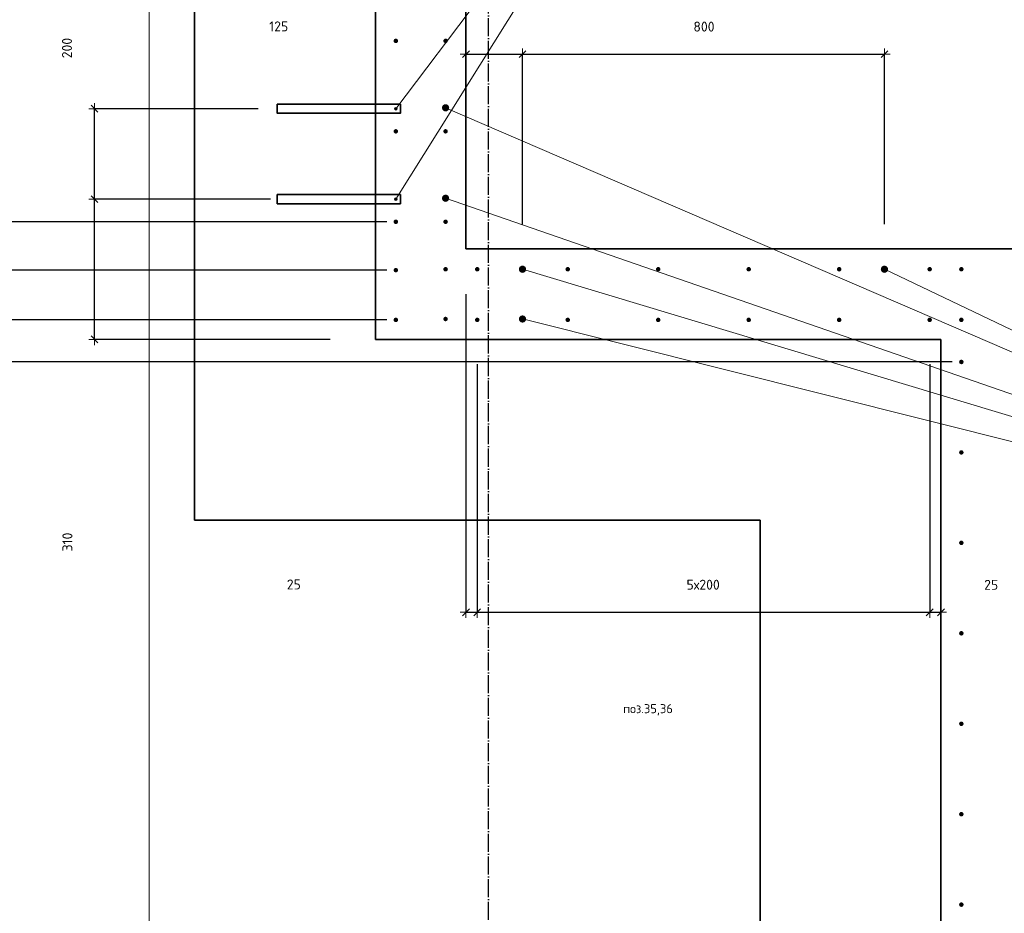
# Model space of a CAD drawing. Header units: millimetres. Extents: x -3170 to 89801, y -74170 to 82422.
# Tile 57 of 105: x 58964 to 61140, y 29191 to 31167. Entities that reach past the tile are written whole.
import ezdxf

# ---------------------------------------------------------------- set-up
doc = ezdxf.new("R2010")
doc.units = ezdxf.units.MM
doc.header["$PDMODE"] = 65
for name, pattern in [('______11', [50, 40, -5, 0, -5]), ('______3', [50, 40, -10]), ('______5', [110, 80, -10, 10, -10])]:
    doc.linetypes.add(name, pattern=pattern)
for name, color, linetype, lineweight in [('Standard', 7, 'Continuous', 25), ('Арм.стержн. Выпуски', 180, 'Continuous', 35), ('Балка_ общее', 7, '______3', 13), ('Размерная линия_ общее', 7, 'Continuous', 13)]:
    doc.layers.add(name, color=color, linetype=linetype, lineweight=lineweight)
doc.layers.add('Осевая линия_ общее', color=7, linetype='______5', lineweight=13, true_color=0xa0a0a0)
doc.styles.add('ISOCPEUR', font='ISOCPEUR')
doc.dimstyles.new('DIMSTYLE_3', dxfattribs={"dimtxt": 22, "dimasz": 25, "dimexe": 0, "dimexo": 0, "dimgap": 11, "dimtad": 2, "dimdec": 0, "dimrnd": 5, "dimzin": 12, "dimdsep": 46, "dimtxsty": 'ISOCPEUR', "dimblk1": 'ALL_ML_STRICH', "dimblk2": 'ALL_ML_STRICH', "dimsah": 1, "dimcen": 0, "dimclrd": 7, "dimclre": 256, "dimclrt": 7, "dimadec": 0, "dimazin": 0, "dimtfac": 1, "dimtdec": 0, "dimtix": 1, "dimtmove": 2, "dimatfit": 3, "dimfxl": 0, "dimtzin": 0, "dimlwd": 0, "dimlwe": -3, "dimarcsym": 0})
doc.dimstyles.new('DIMSTYLE_7', dxfattribs={"dimtxt": 22, "dimasz": 25, "dimexe": 0, "dimexo": 0, "dimgap": 11, "dimtad": 0, "dimdec": 0, "dimrnd": 5, "dimzin": 12, "dimdsep": 46, "dimtxsty": 'ISOCPEUR', "dimblk1": 'ALL_ML_STRICH', "dimblk2": 'ALL_ML_STRICH', "dimsah": 1, "dimcen": 0, "dimclrd": 7, "dimclre": 256, "dimclrt": 7, "dimadec": 0, "dimazin": 0, "dimtfac": 1, "dimtdec": 0, "dimtix": 1, "dimtmove": 2, "dimatfit": 3, "dimfxl": 0, "dimtzin": 0, "dimlwd": 0, "dimlwe": -3, "dimarcsym": 0})
doc.dimstyles.new('DIMSTYLE_9', dxfattribs={"dimtxt": 22, "dimasz": 25, "dimexe": 0, "dimexo": 0, "dimgap": 11, "dimtad": 2, "dimdec": 0, "dimrnd": 5, "dimzin": 12, "dimdsep": 46, "dimtxsty": 'ISOCPEUR', "dimblk1": 'ALL_ML_STRICH', "dimblk2": 'ALL_ML_STRICH', "dimsah": 1, "dimcen": 0, "dimclrd": 7, "dimclre": 256, "dimclrt": 7, "dimadec": 0, "dimazin": 0, "dimtfac": 1, "dimtdec": 0, "dimtix": 1, "dimtmove": 2, "dimatfit": 3, "dimfxl": 0, "dimtvp": 1.2, "dimtzin": 0, "dimlwd": 0, "dimlwe": -3, "dimarcsym": 0})

# ---------------------------------------------------------------- blocks, each defined once
blk = doc.blocks.new('ALL_ML_STRICH')
at = {"color": 0, "linetype": 'ByBlock', "lineweight": -2}
for p, q in [((-1, 0), (0.5, 0)), ((-0.3, -0.3), (0.3, 0.3)), ((0, -0.5), (0, 0.5))]:
    blk.add_line(p, q, dxfattribs=at)
blk = doc.blocks.new('*D318')
at = {"layer": 'DEFPOINTS', "color": 7, "linetype": 'Continuous', "lineweight": 13, "transparency": 33554687}
for p in [(59950, 30660), (59975, 30505), (59950, 29856.5)]:
    blk.add_point(p, dxfattribs=at)
at = {"layer": 'Размерная линия_ общее', "color": 253, "linetype": 'Continuous', "lineweight": -2, "true_color": 0xa0a0a0, "transparency": 33554687}
for p, q in [((59950, 30560), (59950, 29856.5)), ((59975, 30405), (59975, 29856.5))]:
    blk.add_line(p, q, dxfattribs=at)
at = {"layer": 'Размерная линия_ общее', "color": 7, "linetype": 'Continuous', "lineweight": -2, "transparency": 33554687}
blk.add_line((59950, 29856.5), (59975, 29856.5), dxfattribs=at)
at = {"layer": 'Размерная линия_ общее', "color": 7, "linetype": 'Continuous', "lineweight": 13, "transparency": 33554687, "xscale": 25, "yscale": 25, "zscale": 25, "rotation": 180}
blk.add_blockref('ALL_ML_STRICH', (59950, 29856.5), dxfattribs=at)
at = {"layer": 'Размерная линия_ общее', "color": 7, "linetype": 'Continuous', "lineweight": 13, "transparency": 33554687, "xscale": 25, "yscale": 25, "zscale": 25}
blk.add_blockref('ALL_ML_STRICH', (59975, 29856.5), dxfattribs=at)
at = {"layer": 'Размерная линия_ общее', "color": 7, "linetype": 'Continuous', "lineweight": 13, "transparency": 33554687, "insert": (59569.5, 29918), "char_height": 22, "width": 44, "attachment_point": 5, "style": 'ISOCPEUR'}
blk.add_mtext('\\A1;{25}', dxfattribs=at)
blk = doc.blocks.new('*D319')
at = {"layer": 'DEFPOINTS', "color": 7, "linetype": 'Continuous', "lineweight": 13, "transparency": 33554687}
for p in [(59975, 30505), (60975, 30505), (59975, 29856.5)]:
    blk.add_point(p, dxfattribs=at)
at = {"layer": 'Размерная линия_ общее', "color": 253, "linetype": 'Continuous', "lineweight": -2, "true_color": 0xa0a0a0, "transparency": 33554687}
for p, q in [((59975, 30405), (59975, 29856.5)), ((60975, 30405), (60975, 29856.5))]:
    blk.add_line(p, q, dxfattribs=at)
at = {"layer": 'Размерная линия_ общее', "color": 7, "linetype": 'Continuous', "lineweight": -2, "transparency": 33554687}
blk.add_line((59975, 29856.5), (60975, 29856.5), dxfattribs=at)
at = {"layer": 'Размерная линия_ общее', "color": 7, "linetype": 'Continuous', "lineweight": 13, "transparency": 33554687, "xscale": 25, "yscale": 25, "zscale": 25, "rotation": 180}
blk.add_blockref('ALL_ML_STRICH', (59975, 29856.5), dxfattribs=at)
at = {"layer": 'Размерная линия_ общее', "color": 7, "linetype": 'Continuous', "lineweight": 13, "transparency": 33554687, "xscale": 25, "yscale": 25, "zscale": 25}
blk.add_blockref('ALL_ML_STRICH', (60975, 29856.5), dxfattribs=at)
at = {"layer": 'Размерная линия_ общее', "color": 7, "linetype": 'Continuous', "lineweight": 13, "transparency": 33554687, "insert": (60437.6, 29928.5), "char_height": 22, "width": 1.1, "attachment_point": 1, "line_spacing_factor": 0.60241, "style": 'ISOCPEUR'}
blk.add_mtext('5х200', dxfattribs=at)
blk = doc.blocks.new('*D320')
at = {"layer": 'DEFPOINTS', "color": 7, "linetype": 'Continuous', "lineweight": 13, "transparency": 33554687}
for p in [(60975, 30505), (61000, 29971.5), (60975, 29856.5)]:
    blk.add_point(p, dxfattribs=at)
at = {"layer": 'Размерная линия_ общее', "color": 253, "linetype": 'Continuous', "lineweight": -2, "true_color": 0xa0a0a0, "transparency": 33554687}
for p, q in [((60975, 30405), (60975, 29856.5)), ((61000, 29856.5), (61000, 29856.5))]:
    blk.add_line(p, q, dxfattribs=at)
at = {"layer": 'Размерная линия_ общее', "color": 7, "linetype": 'Continuous', "lineweight": -2, "transparency": 33554687}
blk.add_line((60975, 29856.5), (61000, 29856.5), dxfattribs=at)
at = {"layer": 'Размерная линия_ общее', "color": 7, "linetype": 'Continuous', "lineweight": 13, "transparency": 33554687, "xscale": 25, "yscale": 25, "zscale": 25, "rotation": 180}
blk.add_blockref('ALL_ML_STRICH', (60975, 29856.5), dxfattribs=at)
at = {"layer": 'Размерная линия_ общее', "color": 7, "linetype": 'Continuous', "lineweight": 13, "transparency": 33554687, "xscale": 25, "yscale": 25, "zscale": 25}
blk.add_blockref('ALL_ML_STRICH', (61000, 29856.5), dxfattribs=at)
at = {"layer": 'Размерная линия_ общее', "color": 7, "linetype": 'Continuous', "lineweight": 13, "transparency": 33554687, "insert": (61110.9, 29917.2), "char_height": 22, "width": 44, "attachment_point": 5, "style": 'ISOCPEUR'}
blk.add_mtext('\\A1;{25}', dxfattribs=at)
blk = doc.blocks.new('СЛОЖНЫЙ_ОБЪЕКТ_6')
at = {"layer": 'Осевая линия_ общее', "color": 253, "linetype": '______11', "lineweight": -3, "true_color": 0xa0a0a0, "transparency": 33554687}
blk.add_line((60000, 15950), (60000, 40010), dxfattribs=at)
blk = doc.blocks.new('*D355')
at = {"layer": 'DEFPOINTS', "color": 7, "linetype": 'Continuous', "lineweight": 13, "transparency": 33554687}
for p in [(61045, 30410), (58219.7, 27410), (61045, 27410)]:
    blk.add_point(p, dxfattribs=at)
at = {"layer": 'Размерная линия_ общее', "color": 253, "linetype": 'Continuous', "lineweight": -2, "true_color": 0xa0a0a0, "transparency": 33554687}
for p, q in [((61025, 30410), (58219.7, 30410)), ((61025, 27410), (58219.7, 27410))]:
    blk.add_line(p, q, dxfattribs=at)
at = {"layer": 'Размерная линия_ общее', "color": 7, "linetype": 'Continuous', "lineweight": -2, "transparency": 33554687}
blk.add_line((58219.7, 27410), (58219.7, 30410), dxfattribs=at)
at = {"layer": 'Размерная линия_ общее', "color": 7, "linetype": 'Continuous', "lineweight": 13, "transparency": 33554687, "xscale": 25, "yscale": 25, "zscale": 25}
for p, rotation in [((58219.7, 30410), 90), ((58219.7, 27410), 270)]:
    blk.add_blockref('ALL_ML_STRICH', p, dxfattribs=dict(at, rotation=rotation))
at = {"layer": 'Размерная линия_ общее', "color": 7, "linetype": 'Continuous', "lineweight": 13, "transparency": 33554687, "insert": (58147.7, 28828.6), "char_height": 22, "width": 1.1, "attachment_point": 1, "rotation": 90, "line_spacing_factor": 0.60241, "style": 'ISOCPEUR'}
blk.add_mtext('15х200=3000', dxfattribs=at)
blk = doc.blocks.new('*D356')
at = {"layer": 'DEFPOINTS', "color": 7, "linetype": 'Continuous', "lineweight": 13, "transparency": 33554687}
for p in [(59795, 30503), (58219.7, 30410), (61045, 30410)]:
    blk.add_point(p, dxfattribs=at)
at = {"layer": 'Размерная линия_ общее', "color": 253, "linetype": 'Continuous', "lineweight": -2, "true_color": 0xa0a0a0, "transparency": 33554687}
for p, q in [((59775, 30503), (58219.7, 30503)), ((61025, 30410), (58219.7, 30410))]:
    blk.add_line(p, q, dxfattribs=at)
at = {"layer": 'Размерная линия_ общее', "color": 7, "linetype": 'Continuous', "lineweight": -2, "transparency": 33554687}
blk.add_line((58219.7, 30410), (58219.7, 30503), dxfattribs=at)
at = {"layer": 'Размерная линия_ общее', "color": 7, "linetype": 'Continuous', "lineweight": 13, "transparency": 33554687, "xscale": 25, "yscale": 25, "zscale": 25}
for p, rotation in [((58219.7, 30503), 90), ((58219.7, 30410), 270)]:
    blk.add_blockref('ALL_ML_STRICH', p, dxfattribs=dict(at, rotation=rotation))
at = {"layer": 'Размерная линия_ общее', "color": 7, "linetype": 'Continuous', "lineweight": 13, "transparency": 33554687, "insert": (57927.3, 30118.7), "char_height": 22, "width": 44, "attachment_point": 5, "rotation": 90, "style": 'ISOCPEUR'}
blk.add_mtext('\\A1;{95}', dxfattribs=at)
blk = doc.blocks.new('*D357')
at = {"layer": 'DEFPOINTS', "color": 7, "linetype": 'Continuous', "lineweight": 13, "transparency": 33554687}
for p in [(59618, 30770), (59128.9, 30460), (59750, 30460)]:
    blk.add_point(p, dxfattribs=at)
at = {"layer": 'Размерная линия_ общее', "color": 253, "linetype": 'Continuous', "lineweight": -2, "true_color": 0xa0a0a0, "transparency": 33554687}
for p, q in [((59518, 30770), (59128.9, 30770)), ((59650, 30460), (59128.9, 30460))]:
    blk.add_line(p, q, dxfattribs=at)
at = {"layer": 'Размерная линия_ общее', "color": 7, "linetype": 'Continuous', "lineweight": -2, "transparency": 33554687}
blk.add_line((59128.9, 30460), (59128.9, 30770), dxfattribs=at)
at = {"layer": 'Размерная линия_ общее', "color": 7, "linetype": 'Continuous', "lineweight": 13, "transparency": 33554687, "xscale": 25, "yscale": 25, "zscale": 25}
for p, rotation in [((59128.9, 30770), 90), ((59128.9, 30460), 270)]:
    blk.add_blockref('ALL_ML_STRICH', p, dxfattribs=dict(at, rotation=rotation))
at = {"layer": 'Размерная линия_ общее', "color": 7, "linetype": 'Continuous', "lineweight": 13, "transparency": 33554687, "insert": (59069, 30011.9), "char_height": 22, "width": 66, "attachment_point": 5, "rotation": 90, "style": 'ISOCPEUR'}
blk.add_mtext('\\A1;{310}', dxfattribs=at)
blk = doc.blocks.new('*D358')
at = {"layer": 'DEFPOINTS', "color": 7, "linetype": 'Continuous', "lineweight": 13, "transparency": 33554687}
for p in [(59590.5, 30970), (59128.9, 30770), (59618, 30770)]:
    blk.add_point(p, dxfattribs=at)
at = {"layer": 'Размерная линия_ общее', "color": 253, "linetype": 'Continuous', "lineweight": -2, "true_color": 0xa0a0a0, "transparency": 33554687}
for p, q in [((59490.5, 30970), (59128.9, 30970)), ((59518, 30770), (59128.9, 30770))]:
    blk.add_line(p, q, dxfattribs=at)
at = {"layer": 'Размерная линия_ общее', "color": 7, "linetype": 'Continuous', "lineweight": -2, "transparency": 33554687}
blk.add_line((59128.9, 30770), (59128.9, 30970), dxfattribs=at)
at = {"layer": 'Размерная линия_ общее', "color": 7, "linetype": 'Continuous', "lineweight": 13, "transparency": 33554687, "xscale": 25, "yscale": 25, "zscale": 25}
for p, rotation in [((59128.9, 30970), 90), ((59128.9, 30770), 270)]:
    blk.add_blockref('ALL_ML_STRICH', p, dxfattribs=dict(at, rotation=rotation))
at = {"layer": 'Размерная линия_ общее', "color": 7, "linetype": 'Continuous', "lineweight": 13, "transparency": 33554687, "insert": (59068.1, 31104.1), "char_height": 22, "width": 66, "attachment_point": 5, "rotation": 90, "style": 'ISOCPEUR'}
blk.add_mtext('\\A1;{200}', dxfattribs=at)
blk = doc.blocks.new('*D424')
at = {"layer": 'DEFPOINTS', "color": 7, "linetype": 'Continuous', "lineweight": 13, "transparency": 33554687}
for p in [(59950, 31090.5), (59950, 31076.6), (60075, 30615)]:
    blk.add_point(p, dxfattribs=at)
at = {"layer": 'Размерная линия_ общее', "color": 253, "linetype": 'Continuous', "lineweight": -2, "true_color": 0xa0a0a0, "transparency": 33554687}
for p, q in [((59950, 31090.5), (59950, 31090.5)), ((60075, 30715), (60075, 31090.5))]:
    blk.add_line(p, q, dxfattribs=at)
at = {"layer": 'Размерная линия_ общее', "color": 7, "linetype": 'Continuous', "lineweight": -2, "transparency": 33554687}
blk.add_line((59950, 31090.5), (60075, 31090.5), dxfattribs=at)
at = {"layer": 'Размерная линия_ общее', "color": 7, "linetype": 'Continuous', "lineweight": 13, "transparency": 33554687, "xscale": 25, "yscale": 25, "zscale": 25, "rotation": 180}
blk.add_blockref('ALL_ML_STRICH', (59950, 31090.5), dxfattribs=at)
at = {"layer": 'Размерная линия_ общее', "color": 7, "linetype": 'Continuous', "lineweight": 13, "transparency": 33554687, "xscale": 25, "yscale": 25, "zscale": 25}
blk.add_blockref('ALL_ML_STRICH', (60075, 31090.5), dxfattribs=at)
at = {"layer": 'Размерная линия_ общее', "color": 7, "linetype": 'Continuous', "lineweight": 13, "transparency": 33554687, "insert": (59536.1, 31152), "char_height": 22, "width": 66, "attachment_point": 5, "style": 'ISOCPEUR'}
blk.add_mtext('\\A1;{125}', dxfattribs=at)
blk = doc.blocks.new('*D425')
at = {"layer": 'DEFPOINTS', "color": 7, "linetype": 'Continuous', "lineweight": 13, "transparency": 33554687}
for p in [(60075, 31090.5), (60075, 30615), (60875, 30615)]:
    blk.add_point(p, dxfattribs=at)
at = {"layer": 'Размерная линия_ общее', "color": 253, "linetype": 'Continuous', "lineweight": -2, "true_color": 0xa0a0a0, "transparency": 33554687}
for p, q in [((60075, 30715), (60075, 31090.5)), ((60875, 30715), (60875, 31090.5))]:
    blk.add_line(p, q, dxfattribs=at)
at = {"layer": 'Размерная линия_ общее', "color": 7, "linetype": 'Continuous', "lineweight": -2, "transparency": 33554687}
blk.add_line((60075, 31090.5), (60875, 31090.5), dxfattribs=at)
at = {"layer": 'Размерная линия_ общее', "color": 7, "linetype": 'Continuous', "lineweight": 13, "transparency": 33554687, "xscale": 25, "yscale": 25, "zscale": 25, "rotation": 180}
blk.add_blockref('ALL_ML_STRICH', (60075, 31090.5), dxfattribs=at)
at = {"layer": 'Размерная линия_ общее', "color": 7, "linetype": 'Continuous', "lineweight": 13, "transparency": 33554687, "xscale": 25, "yscale": 25, "zscale": 25}
blk.add_blockref('ALL_ML_STRICH', (60875, 31090.5), dxfattribs=at)
at = {"layer": 'Размерная линия_ общее', "color": 7, "linetype": 'Continuous', "lineweight": 13, "transparency": 33554687, "insert": (60476.1, 31151.5), "char_height": 22, "width": 66, "attachment_point": 5, "style": 'ISOCPEUR'}
blk.add_mtext('\\A1;{800}', dxfattribs=at)
blk = doc.blocks.new('ЭЛЕМЕНТ_УЗОРА_7')
at = {"layer": 'Арм.стержн. Выпуски', "linetype": 'Continuous', "lineweight": 13, "transparency": 33554687}
for points in [[(59797.4, 30968.2), (59792.6, 30971.8), (59792, 30970.4)], [(59797.4, 30968.2), (59792, 30970.4), (59796.2, 30967.2)], [(59796.2, 30967.2), (59792, 30970.4), (59792.2, 30968.8)], [(59798, 30969.6), (59793.8, 30972.8), (59792.6, 30971.8)], [(59798, 30969.6), (59792.6, 30971.8), (59797.4, 30968.2)], [(59797.8, 30971.2), (59795.4, 30973), (59793.8, 30972.8)], [(59797.8, 30971.2), (59793.8, 30972.8), (59798, 30969.6)], [(59795.4, 30973), (59797.8, 30971.2), (59796.8, 30972.4)], [(59796.2, 30967.2), (59792.2, 30968.8), (59794.6, 30967)], [(59794.6, 30967), (59792.2, 30968.8), (59793.2, 30967.6)]]:
    blk.add_hatch(color=7, dxfattribs=at).paths.add_polyline_path(points)
at = {"layer": 'Арм.стержн. Выпуски', "color": 7, "linetype": 'Continuous', "lineweight": 13, "transparency": 33554687}
for p, q in [((60527.6, 31940.5), (59795, 30970)), ((59792.6, 30971.8), (59792.6, 30971.8)), ((59796.8, 30972.4), (59796.8, 30972.4)), ((59793.2, 30967.6), (59793.2, 30967.6)), ((59797.4, 30968.2), (59797.4, 30968.2))]:
    blk.add_line(p, q, dxfattribs=at)
blk.add_circle((59795, 30970), 3, dxfattribs=at)
blk = doc.blocks.new('ЭЛЕМЕНТ_УЗОРА_8')
at = {"layer": 'Арм.стержн. Выпуски', "linetype": 'Continuous', "lineweight": 13, "transparency": 33554687}
for points in [[(59797.5, 30768.4), (59792.5, 30771.6), (59792, 30770.1)], [(59797.5, 30768.4), (59792, 30770.1), (59796.4, 30767.4)], [(59796.4, 30767.4), (59792, 30770.1), (59792.4, 30768.6)], [(59796.4, 30767.4), (59792.4, 30768.6), (59794.9, 30767)], [(59794.9, 30767), (59792.4, 30768.6), (59793.4, 30767.5)], [(59798, 30769.9), (59793.6, 30772.6), (59792.5, 30771.6)], [(59798, 30769.9), (59792.5, 30771.6), (59797.5, 30768.4)], [(59797.6, 30771.4), (59795.1, 30773), (59793.6, 30772.6)], [(59797.6, 30771.4), (59793.6, 30772.6), (59798, 30769.9)], [(59795.1, 30773), (59797.6, 30771.4), (59796.6, 30772.5)]]:
    blk.add_hatch(color=7, dxfattribs=at).paths.add_polyline_path(points)
at = {"layer": 'Арм.стержн. Выпуски', "color": 7, "linetype": 'Continuous', "lineweight": 13, "transparency": 33554687}
for p, q in [((60527.6, 31940.5), (59795, 30770)), ((59792.5, 30771.6), (59792.5, 30771.6)), ((59793.4, 30767.5), (59793.4, 30767.5)), ((59796.6, 30772.5), (59796.6, 30772.5)), ((59797.5, 30768.4), (59797.5, 30768.4))]:
    blk.add_line(p, q, dxfattribs=at)
blk.add_circle((59795, 30770), 3, dxfattribs=at)
blk = doc.blocks.new('*D702')
at = {"layer": 'DEFPOINTS', "color": 7, "linetype": 'Continuous', "lineweight": 13, "transparency": 33554687}
for p in [(59795, 30613), (58219.7, 30503), (59795, 30503)]:
    blk.add_point(p, dxfattribs=at)
at = {"layer": 'Размерная линия_ общее', "color": 253, "linetype": 'Continuous', "lineweight": -2, "true_color": 0xa0a0a0, "transparency": 33554687}
for p, q in [((59775, 30613), (58219.7, 30613)), ((59775, 30503), (58219.7, 30503))]:
    blk.add_line(p, q, dxfattribs=at)
at = {"layer": 'Размерная линия_ общее', "color": 7, "linetype": 'Continuous', "lineweight": -2, "transparency": 33554687}
blk.add_line((58219.7, 30503), (58219.7, 30613), dxfattribs=at)
at = {"layer": 'Размерная линия_ общее', "color": 7, "linetype": 'Continuous', "lineweight": 13, "transparency": 33554687, "xscale": 25, "yscale": 25, "zscale": 25}
for p, rotation in [((58219.7, 30613), 90), ((58219.7, 30503), 270)]:
    blk.add_blockref('ALL_ML_STRICH', p, dxfattribs=dict(at, rotation=rotation))
at = {"layer": 'Размерная линия_ общее', "color": 7, "linetype": 'Continuous', "lineweight": 13, "transparency": 33554687, "insert": (58555.1, 30799.4), "char_height": 22, "width": 66, "attachment_point": 5, "rotation": 90, "style": 'ISOCPEUR'}
blk.add_mtext('\\A1;{110}', dxfattribs=at)
blk = doc.blocks.new('*D703')
at = {"layer": 'DEFPOINTS', "color": 7, "linetype": 'Continuous', "lineweight": 13, "transparency": 33554687}
for p in [(59795, 30720), (58219.7, 30613), (59795, 30613)]:
    blk.add_point(p, dxfattribs=at)
at = {"layer": 'Размерная линия_ общее', "color": 253, "linetype": 'Continuous', "lineweight": -2, "true_color": 0xa0a0a0, "transparency": 33554687}
for p, q in [((59775, 30720), (58219.7, 30720)), ((59775, 30613), (58219.7, 30613))]:
    blk.add_line(p, q, dxfattribs=at)
at = {"layer": 'Размерная линия_ общее', "color": 7, "linetype": 'Continuous', "lineweight": -2, "transparency": 33554687}
blk.add_line((58219.7, 30613), (58219.7, 30720), dxfattribs=at)
at = {"layer": 'Размерная линия_ общее', "color": 7, "linetype": 'Continuous', "lineweight": 13, "transparency": 33554687, "xscale": 25, "yscale": 25, "zscale": 25}
for p, rotation in [((58219.7, 30720), 90), ((58219.7, 30613), 270)]:
    blk.add_blockref('ALL_ML_STRICH', p, dxfattribs=dict(at, rotation=rotation))
at = {"layer": 'Размерная линия_ общее', "color": 7, "linetype": 'Continuous', "lineweight": 13, "transparency": 33554687, "insert": (57809.4, 30840.4), "char_height": 22, "width": 66, "attachment_point": 5, "rotation": 90, "style": 'ISOCPEUR'}
blk.add_mtext('\\A1;{105}', dxfattribs=at)
blk = doc.blocks.new('*D704')
at = {"layer": 'DEFPOINTS', "color": 7, "linetype": 'Continuous', "lineweight": 13, "transparency": 33554687}
for p in [(59795, 31920), (58219.7, 30720), (59795, 30720)]:
    blk.add_point(p, dxfattribs=at)
at = {"layer": 'Размерная линия_ общее', "color": 253, "linetype": 'Continuous', "lineweight": -2, "true_color": 0xa0a0a0, "transparency": 33554687}
for p, q in [((59775, 31920), (58219.7, 31920)), ((59775, 30720), (58219.7, 30720))]:
    blk.add_line(p, q, dxfattribs=at)
at = {"layer": 'Размерная линия_ общее', "color": 7, "linetype": 'Continuous', "lineweight": -2, "transparency": 33554687}
blk.add_line((58219.7, 30720), (58219.7, 31920), dxfattribs=at)
at = {"layer": 'Размерная линия_ общее', "color": 7, "linetype": 'Continuous', "lineweight": 13, "transparency": 33554687, "xscale": 25, "yscale": 25, "zscale": 25}
for p, rotation in [((58219.7, 31920), 90), ((58219.7, 30720), 270)]:
    blk.add_blockref('ALL_ML_STRICH', p, dxfattribs=dict(at, rotation=rotation))
at = {"layer": 'Размерная линия_ общее', "color": 7, "linetype": 'Continuous', "lineweight": 13, "transparency": 33554687, "insert": (58147.7, 31282.6), "char_height": 22, "width": 1.1, "attachment_point": 1, "rotation": 90, "line_spacing_factor": 0.60241, "style": 'ISOCPEUR'}
blk.add_mtext('6х200', dxfattribs=at)

msp = doc.modelspace()

# ---------------------------------------------------------------- hatches: boundary and pattern name
at = {"layer": 'Арм.стержн. Выпуски', "linetype": 'Continuous', "lineweight": 35, "transparency": 33554687}
for color, points in [(4, [(59800, 31120), (59799.6, 31121.9), (59798.5, 31123.5), (59796.9, 31124.6), (59795, 31125), (59793.1, 31124.6), (59791.5, 31123.5), (59790.4, 31121.9), (59790, 31120), (59790.4, 31118.1), (59791.5, 31116.5), (59793.1, 31115.4), (59795, 31115), (59796.9, 31115.4), (59798.5, 31116.5), (59799.6, 31118.1)]), (4, [(59910, 31120), (59909.6, 31121.9), (59908.5, 31123.5), (59906.9, 31124.6), (59905, 31125), (59903.1, 31124.6), (59901.5, 31123.5), (59900.4, 31121.9), (59900, 31120), (59900.4, 31118.1), (59901.5, 31116.5), (59903.1, 31115.4), (59905, 31115), (59906.9, 31115.4), (59908.5, 31116.5), (59909.6, 31118.1)]), (7, [(59913, 30972), (59912.4, 30975.1), (59910.7, 30977.7), (59908.1, 30979.4), (59905, 30980), (59901.9, 30979.4), (59899.3, 30977.7), (59897.6, 30975.1), (59897, 30972), (59897.6, 30968.9), (59899.3, 30966.3), (59901.9, 30964.6), (59905, 30964), (59908.1, 30964.6), (59910.7, 30966.3), (59912.4, 30968.9)]), (4, [(59800, 30920), (59799.6, 30921.9), (59798.5, 30923.5), (59796.9, 30924.6), (59795, 30925), (59793.1, 30924.6), (59791.5, 30923.5), (59790.4, 30921.9), (59790, 30920), (59790.4, 30918.1), (59791.5, 30916.5), (59793.1, 30915.4), (59795, 30915), (59796.9, 30915.4), (59798.5, 30916.5), (59799.6, 30918.1)]), (4, [(59910, 30920), (59909.6, 30921.9), (59908.5, 30923.5), (59906.9, 30924.6), (59905, 30925), (59903.1, 30924.6), (59901.5, 30923.5), (59900.4, 30921.9), (59900, 30920), (59900.4, 30918.1), (59901.5, 30916.5), (59903.1, 30915.4), (59905, 30915), (59906.9, 30915.4), (59908.5, 30916.5), (59909.6, 30918.1)]), (7, [(59913, 30772), (59912.4, 30775.1), (59910.7, 30777.7), (59908.1, 30779.4), (59905, 30780), (59901.9, 30779.4), (59899.3, 30777.7), (59897.6, 30775.1), (59897, 30772), (59897.6, 30768.9), (59899.3, 30766.3), (59901.9, 30764.6), (59905, 30764), (59908.1, 30764.6), (59910.7, 30766.3), (59912.4, 30768.9)]), (4, [(59800, 30720), (59799.6, 30721.9), (59798.5, 30723.5), (59796.9, 30724.6), (59795, 30725), (59793.1, 30724.6), (59791.5, 30723.5), (59790.4, 30721.9), (59790, 30720), (59790.4, 30718.1), (59791.5, 30716.5), (59793.1, 30715.4), (59795, 30715), (59796.9, 30715.4), (59798.5, 30716.5), (59799.6, 30718.1)]), (4, [(59910, 30720), (59909.6, 30721.9), (59908.5, 30723.5), (59906.9, 30724.6), (59905, 30725), (59903.1, 30724.6), (59901.5, 30723.5), (59900.4, 30721.9), (59900, 30720), (59900.4, 30718.1), (59901.5, 30716.5), (59903.1, 30715.4), (59905, 30715), (59906.9, 30715.4), (59908.5, 30716.5), (59909.6, 30718.1)]), (7, [(60083, 30615), (60082.4, 30618.1), (60080.7, 30620.7), (60078.1, 30622.4), (60075, 30623), (60071.9, 30622.4), (60069.3, 30620.7), (60067.6, 30618.1), (60067, 30615), (60067.6, 30611.9), (60069.3, 30609.3), (60071.9, 30607.6), (60075, 30607), (60078.1, 30607.6), (60080.7, 30609.3), (60082.4, 30611.9)]), (7, [(60883, 30615), (60882.4, 30618.1), (60880.7, 30620.7), (60878.1, 30622.4), (60875, 30623), (60871.9, 30622.4), (60869.3, 30620.7), (60867.6, 30618.1), (60867, 30615), (60867.6, 30611.9), (60869.3, 30609.3), (60871.9, 30607.6), (60875, 30607), (60878.1, 30607.6), (60880.7, 30609.3), (60882.4, 30611.9)]), (4, [(59800, 30613), (59799.6, 30614.9), (59798.5, 30616.5), (59796.9, 30617.6), (59795, 30618), (59793.1, 30617.6), (59791.5, 30616.5), (59790.4, 30614.9), (59790, 30613), (59790.4, 30611.1), (59791.5, 30609.5), (59793.1, 30608.4), (59795, 30608), (59796.9, 30608.4), (59798.5, 30609.5), (59799.6, 30611.1)]), (4, [(59910, 30615), (59909.6, 30616.9), (59908.5, 30618.5), (59906.9, 30619.6), (59905, 30620), (59903.1, 30619.6), (59901.5, 30618.5), (59900.4, 30616.9), (59900, 30615), (59900.4, 30613.1), (59901.5, 30611.5), (59903.1, 30610.4), (59905, 30610), (59906.9, 30610.4), (59908.5, 30611.5), (59909.6, 30613.1)]), (4, [(59980, 30615), (59979.6, 30616.9), (59978.5, 30618.5), (59976.9, 30619.6), (59975, 30620), (59973.1, 30619.6), (59971.5, 30618.5), (59970.4, 30616.9), (59970, 30615), (59970.4, 30613.1), (59971.5, 30611.5), (59973.1, 30610.4), (59975, 30610), (59976.9, 30610.4), (59978.5, 30611.5), (59979.6, 30613.1)]), (4, [(60180, 30615), (60179.6, 30616.9), (60178.5, 30618.5), (60176.9, 30619.6), (60175, 30620), (60173.1, 30619.6), (60171.5, 30618.5), (60170.4, 30616.9), (60170, 30615), (60170.4, 30613.1), (60171.5, 30611.5), (60173.1, 30610.4), (60175, 30610), (60176.9, 30610.4), (60178.5, 30611.5), (60179.6, 30613.1)]), (4, [(60380, 30615), (60379.6, 30616.9), (60378.5, 30618.5), (60376.9, 30619.6), (60375, 30620), (60373.1, 30619.6), (60371.5, 30618.5), (60370.4, 30616.9), (60370, 30615), (60370.4, 30613.1), (60371.5, 30611.5), (60373.1, 30610.4), (60375, 30610), (60376.9, 30610.4), (60378.5, 30611.5), (60379.6, 30613.1)]), (4, [(60580, 30615), (60579.6, 30616.9), (60578.5, 30618.5), (60576.9, 30619.6), (60575, 30620), (60573.1, 30619.6), (60571.5, 30618.5), (60570.4, 30616.9), (60570, 30615), (60570.4, 30613.1), (60571.5, 30611.5), (60573.1, 30610.4), (60575, 30610), (60576.9, 30610.4), (60578.5, 30611.5), (60579.6, 30613.1)]), (4, [(60780, 30615), (60779.6, 30616.9), (60778.5, 30618.5), (60776.9, 30619.6), (60775, 30620), (60773.1, 30619.6), (60771.5, 30618.5), (60770.4, 30616.9), (60770, 30615), (60770.4, 30613.1), (60771.5, 30611.5), (60773.1, 30610.4), (60775, 30610), (60776.9, 30610.4), (60778.5, 30611.5), (60779.6, 30613.1)]), (4, [(60980, 30615), (60979.6, 30616.9), (60978.5, 30618.5), (60976.9, 30619.6), (60975, 30620), (60973.1, 30619.6), (60971.5, 30618.5), (60970.4, 30616.9), (60970, 30615), (60970.4, 30613.1), (60971.5, 30611.5), (60973.1, 30610.4), (60975, 30610), (60976.9, 30610.4), (60978.5, 30611.5), (60979.6, 30613.1)]), (4, [(61050, 30615), (61049.6, 30616.9), (61048.5, 30618.5), (61046.9, 30619.6), (61045, 30620), (61043.1, 30619.6), (61041.5, 30618.5), (61040.4, 30616.9), (61040, 30615), (61040.4, 30613.1), (61041.5, 30611.5), (61043.1, 30610.4), (61045, 30610), (61046.9, 30610.4), (61048.5, 30611.5), (61049.6, 30613.1)]), (7, [(60083, 30505), (60082.4, 30508.1), (60080.7, 30510.7), (60078.1, 30512.4), (60075, 30513), (60071.9, 30512.4), (60069.3, 30510.7), (60067.6, 30508.1), (60067, 30505), (60067.6, 30501.9), (60069.3, 30499.3), (60071.9, 30497.6), (60075, 30497), (60078.1, 30497.6), (60080.7, 30499.3), (60082.4, 30501.9)]), (4, [(59800, 30503), (59799.6, 30504.9), (59798.5, 30506.5), (59796.9, 30507.6), (59795, 30508), (59793.1, 30507.6), (59791.5, 30506.5), (59790.4, 30504.9), (59790, 30503), (59790.4, 30501.1), (59791.5, 30499.5), (59793.1, 30498.4), (59795, 30498), (59796.9, 30498.4), (59798.5, 30499.5), (59799.6, 30501.1)]), (4, [(59910, 30505), (59909.6, 30506.9), (59908.5, 30508.5), (59906.9, 30509.6), (59905, 30510), (59903.1, 30509.6), (59901.5, 30508.5), (59900.4, 30506.9), (59900, 30505), (59900.4, 30503.1), (59901.5, 30501.5), (59903.1, 30500.4), (59905, 30500), (59906.9, 30500.4), (59908.5, 30501.5), (59909.6, 30503.1)]), (4, [(59980, 30503), (59979.6, 30504.9), (59978.5, 30506.5), (59976.9, 30507.6), (59975, 30508), (59973.1, 30507.6), (59971.5, 30506.5), (59970.4, 30504.9), (59970, 30503), (59970.4, 30501.1), (59971.5, 30499.5), (59973.1, 30498.4), (59975, 30498), (59976.9, 30498.4), (59978.5, 30499.5), (59979.6, 30501.1)]), (4, [(60180, 30503), (60179.6, 30504.9), (60178.5, 30506.5), (60176.9, 30507.6), (60175, 30508), (60173.1, 30507.6), (60171.5, 30506.5), (60170.4, 30504.9), (60170, 30503), (60170.4, 30501.1), (60171.5, 30499.5), (60173.1, 30498.4), (60175, 30498), (60176.9, 30498.4), (60178.5, 30499.5), (60179.6, 30501.1)]), (4, [(60380, 30503), (60379.6, 30504.9), (60378.5, 30506.5), (60376.9, 30507.6), (60375, 30508), (60373.1, 30507.6), (60371.5, 30506.5), (60370.4, 30504.9), (60370, 30503), (60370.4, 30501.1), (60371.5, 30499.5), (60373.1, 30498.4), (60375, 30498), (60376.9, 30498.4), (60378.5, 30499.5), (60379.6, 30501.1)]), (4, [(60580, 30503), (60579.6, 30504.9), (60578.5, 30506.5), (60576.9, 30507.6), (60575, 30508), (60573.1, 30507.6), (60571.5, 30506.5), (60570.4, 30504.9), (60570, 30503), (60570.4, 30501.1), (60571.5, 30499.5), (60573.1, 30498.4), (60575, 30498), (60576.9, 30498.4), (60578.5, 30499.5), (60579.6, 30501.1)]), (4, [(60780, 30503), (60779.6, 30504.9), (60778.5, 30506.5), (60776.9, 30507.6), (60775, 30508), (60773.1, 30507.6), (60771.5, 30506.5), (60770.4, 30504.9), (60770, 30503), (60770.4, 30501.1), (60771.5, 30499.5), (60773.1, 30498.4), (60775, 30498), (60776.9, 30498.4), (60778.5, 30499.5), (60779.6, 30501.1)]), (4, [(60980, 30503), (60979.6, 30504.9), (60978.5, 30506.5), (60976.9, 30507.6), (60975, 30508), (60973.1, 30507.6), (60971.5, 30506.5), (60970.4, 30504.9), (60970, 30503), (60970.4, 30501.1), (60971.5, 30499.5), (60973.1, 30498.4), (60975, 30498), (60976.9, 30498.4), (60978.5, 30499.5), (60979.6, 30501.1)]), (4, [(61050, 30503), (61049.6, 30504.9), (61048.5, 30506.5), (61046.9, 30507.6), (61045, 30508), (61043.1, 30507.6), (61041.5, 30506.5), (61040.4, 30504.9), (61040, 30503), (61040.4, 30501.1), (61041.5, 30499.5), (61043.1, 30498.4), (61045, 30498), (61046.9, 30498.4), (61048.5, 30499.5), (61049.6, 30501.1)]), (4, [(61050, 30410), (61049.6, 30411.9), (61048.5, 30413.5), (61046.9, 30414.6), (61045, 30415), (61043.1, 30414.6), (61041.5, 30413.5), (61040.4, 30411.9), (61040, 30410), (61040.4, 30408.1), (61041.5, 30406.5), (61043.1, 30405.4), (61045, 30405), (61046.9, 30405.4), (61048.5, 30406.5), (61049.6, 30408.1)]), (4, [(61050, 30210), (61049.6, 30211.9), (61048.5, 30213.5), (61046.9, 30214.6), (61045, 30215), (61043.1, 30214.6), (61041.5, 30213.5), (61040.4, 30211.9), (61040, 30210), (61040.4, 30208.1), (61041.5, 30206.5), (61043.1, 30205.4), (61045, 30205), (61046.9, 30205.4), (61048.5, 30206.5), (61049.6, 30208.1)]), (4, [(61050, 30010), (61049.6, 30011.9), (61048.5, 30013.5), (61046.9, 30014.6), (61045, 30015), (61043.1, 30014.6), (61041.5, 30013.5), (61040.4, 30011.9), (61040, 30010), (61040.4, 30008.1), (61041.5, 30006.5), (61043.1, 30005.4), (61045, 30005), (61046.9, 30005.4), (61048.5, 30006.5), (61049.6, 30008.1)]), (4, [(61050, 29810), (61049.6, 29811.9), (61048.5, 29813.5), (61046.9, 29814.6), (61045, 29815), (61043.1, 29814.6), (61041.5, 29813.5), (61040.4, 29811.9), (61040, 29810), (61040.4, 29808.1), (61041.5, 29806.5), (61043.1, 29805.4), (61045, 29805), (61046.9, 29805.4), (61048.5, 29806.5), (61049.6, 29808.1)]), (4, [(61050, 29610), (61049.6, 29611.9), (61048.5, 29613.5), (61046.9, 29614.6), (61045, 29615), (61043.1, 29614.6), (61041.5, 29613.5), (61040.4, 29611.9), (61040, 29610), (61040.4, 29608.1), (61041.5, 29606.5), (61043.1, 29605.4), (61045, 29605), (61046.9, 29605.4), (61048.5, 29606.5), (61049.6, 29608.1)]), (4, [(61050, 29410), (61049.6, 29411.9), (61048.5, 29413.5), (61046.9, 29414.6), (61045, 29415), (61043.1, 29414.6), (61041.5, 29413.5), (61040.4, 29411.9), (61040, 29410), (61040.4, 29408.1), (61041.5, 29406.5), (61043.1, 29405.4), (61045, 29405), (61046.9, 29405.4), (61048.5, 29406.5), (61049.6, 29408.1)]), (4, [(61050, 29210), (61049.6, 29211.9), (61048.5, 29213.5), (61046.9, 29214.6), (61045, 29215), (61043.1, 29214.6), (61041.5, 29213.5), (61040.4, 29211.9), (61040, 29210), (61040.4, 29208.1), (61041.5, 29206.5), (61043.1, 29205.4), (61045, 29205), (61046.9, 29205.4), (61048.5, 29206.5), (61049.6, 29208.1)])]:
    msp.add_hatch(color=color, dxfattribs=at).paths.add_polyline_path(points)

# ---------------------------------------------------------------- linework, layer by layer
at = {"color": 7, "linetype": 'Continuous', "lineweight": 35, "transparency": 33554687}
for p, q in [((59750, 30660), (59750, 34580)), ((59950, 34380), (59950, 30660)), ((59750, 30460), (59750, 30660)), ((59950, 30660), (61000, 30660)), ((61000, 30460), (59750, 30460))]:
    msp.add_line(p, q, dxfattribs=at)
at = {"layer": 'Standard', "color": 7, "linetype": 'Continuous', "lineweight": 35, "transparency": 33554687}
for p, q in [((61000, 30660), (61200, 30660)), ((61000, 27360), (61000, 30460))]:
    msp.add_line(p, q, dxfattribs=at)
at = {"layer": 'Standard', "color": 7, "linetype": 'Continuous', "lineweight": 18, "transparency": 33554687}
msp.add_lwpolyline([(59250, 16540), (78500, 16540), (78500, 38380), (59250, 38380), (59250, 16540)], dxfattribs=at)
at = {"layer": 'Арм.стержн. Выпуски', "color": 7, "linetype": 'Continuous', "lineweight": 13, "transparency": 33554687}
for q in [(59905, 30972), (59905, 30772), (60075, 30615), (60875, 30615), (60075, 30505)]:
    msp.add_line((62249.5, 29959.8), q, dxfattribs=at)
at = {"layer": 'Арм.стержн. Выпуски', "color": 33, "linetype": 'Continuous', "lineweight": 35, "true_color": 0xf0a546, "transparency": 33554687}
for points in [[(59533, 30980), (59805, 30980), (59805, 30960), (59533, 30960), (59533, 30980)], [(59533, 30780), (59805, 30780), (59805, 30760), (59533, 30760), (59533, 30780)]]:
    msp.add_lwpolyline(points, dxfattribs=at)
at = {"layer": 'Размерная линия_ общее', "color": 7, "linetype": 'Continuous', "lineweight": 35, "transparency": 33554687}
for p, q in [((59350, 30060), (59350, 34980)), ((60600, 30060), (59350, 30060)), ((60600, 24460), (60600, 30060))]:
    msp.add_line(p, q, dxfattribs=at)

# ---------------------------------------------------------------- block references
at = {"layer": 'Арм.стержн. Выпуски', "color": 7, "linetype": 'Continuous', "lineweight": 13, "transparency": 33554687}
for name in ['ЭЛЕМЕНТ_УЗОРА_7', 'ЭЛЕМЕНТ_УЗОРА_8']:
    msp.add_blockref(name, (0, 0), dxfattribs=at)
at = {"layer": 'Балка_ общее', "color": 7, "linetype": 'Continuous', "lineweight": 13, "transparency": 33554687}
msp.add_blockref('СЛОЖНЫЙ_ОБЪЕКТ_6', (0, 0), dxfattribs=at)

# ---------------------------------------------------------------- texts
at = {"layer": 'Standard', "color": 7, "linetype": 'Continuous', "lineweight": 13, "transparency": 33554687, "insert": (60352.4, 29641), "char_height": 20, "width": 119.649, "attachment_point": 5, "style": 'ISOCPEUR'}
msp.add_mtext('\\A1;{\\fISOCPEUR|i0|b0;\\H20.000000;\\W1.000000;\\C7;поз.35,36}\\P', dxfattribs=at)

# ---------------------------------------------------------------- dimensions: what is measured, and where the dimension line sits
at = {"layer": 'Размерная линия_ общее', "color": 7, "linetype": 'Continuous', "lineweight": 13, "transparency": 33554687}
for base, p1, p2, text, picture, middle in [((58219.7, 31920), (59775, 30720), (59775, 31920), '6х200', '*D704', (58208.7, 31320)), ((58219.7, 30410), (61025, 27410), (61025, 30410), '15х200=3000', '*D355', (58208.7, 28910))]:
    dim = msp.add_linear_dim(base=base, p1=p1, p2=p2, angle=90, text=text, dimstyle='DIMSTYLE_3', override={"dimpost": '<>', "dimclrd": 7, "dimclre": 253, "dimclrt": 7, "dimlwd": 0, "dimlwe": 65533}, dxfattribs=at)
    dim.commit()
    dim.dimension.update_dxf_attribs({"geometry": picture, "text_midpoint": middle, "dimtype": 160})
for base, p1, p2, dimstyle, picture, middle in [((60075, 31090.5), (59950, 31090.5), (60075, 30715), 'DIMSTYLE_3', '*D424', (59536.1, 31152)), ((60875, 31090.5), (60075, 30715), (60875, 30715), 'DIMSTYLE_3', '*D425', (60476.1, 31151.5)), ((59975, 29856.5), (59950, 30560), (59975, 30405), 'DIMSTYLE_9', '*D318', (59569.5, 29918)), ((61000, 29856.5), (60975, 30405), (61000, 29856.5), 'DIMSTYLE_9', '*D320', (61110.9, 29917.2))]:
    dim = msp.add_linear_dim(base=base, p1=p1, p2=p2, dimstyle=dimstyle, override={"dimpost": '<>', "dimclrd": 7, "dimclre": 253, "dimclrt": 7, "dimlwd": 0, "dimlwe": 65533}, dxfattribs=at)
    dim.commit()
    dim.dimension.update_dxf_attribs({"geometry": picture, "text_midpoint": middle, "dimtype": 160})
for base, p1, p2, dimstyle, picture, middle in [((59128.9, 30970), (59518, 30770), (59490.5, 30970), 'DIMSTYLE_3', '*D358', (59068.1, 31104.1)), ((58219.7, 30720), (59775, 30613), (59775, 30720), 'DIMSTYLE_3', '*D703', (57809.4, 30840.4)), ((58219.7, 30613), (59775, 30503), (59775, 30613), 'DIMSTYLE_7', '*D702', (58555.1, 30799.4)), ((59128.9, 30770), (59650, 30460), (59518, 30770), 'DIMSTYLE_3', '*D357', (59069, 30011.9)), ((58219.7, 30503), (61025, 30410), (59775, 30503), 'DIMSTYLE_3', '*D356', (57927.3, 30118.7))]:
    dim = msp.add_linear_dim(base=base, p1=p1, p2=p2, angle=90, dimstyle=dimstyle, override={"dimpost": '<>', "dimclrd": 7, "dimclre": 253, "dimclrt": 7, "dimlwd": 0, "dimlwe": 65533}, dxfattribs=at)
    dim.commit()
    dim.dimension.update_dxf_attribs({"geometry": picture, "text_midpoint": middle, "dimtype": 160})
dim = msp.add_linear_dim(base=(60975, 29856.5), p1=(59975, 30405), p2=(60975, 30405), text='5х200', dimstyle='DIMSTYLE_3', override={"dimpost": '<>', "dimclrd": 7, "dimclre": 253, "dimclrt": 7, "dimlwd": 0, "dimlwe": 65533}, dxfattribs=at)
dim.commit()
dim.dimension.update_dxf_attribs({"geometry": '*D319', "text_midpoint": (60475, 29867.5), "dimtype": 160})

doc.saveas('drawing.dxf')
